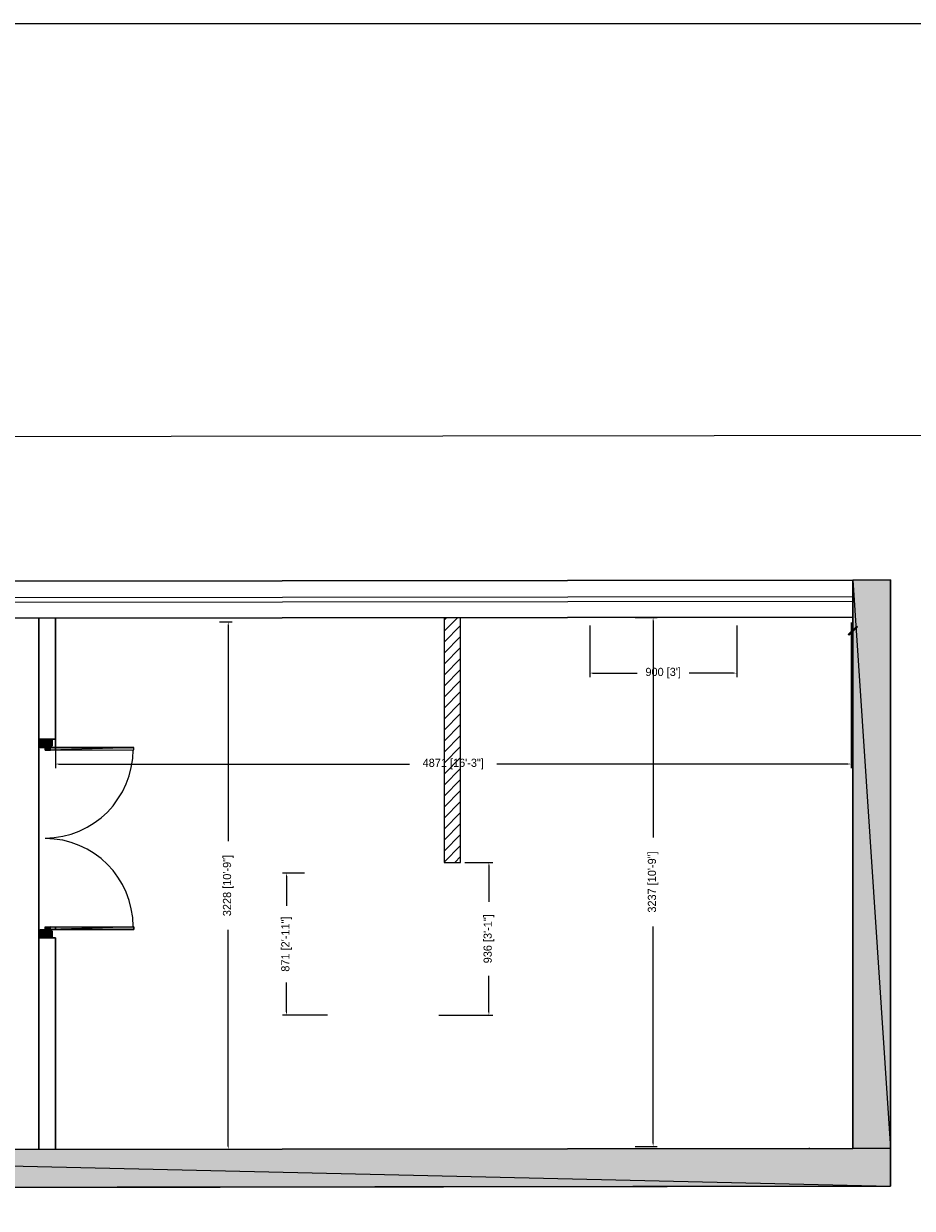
# Model space of a CAD drawing. Header units: millimetres. Extents: x 13115352 to 26511604, y 2875787 to 5794155.
# Tile 63 of 115: x 13135977 to 13141417, y 2893254 to 2900504. Entities that reach past the tile are written whole.
import ezdxf

# ---------------------------------------------------------------- set-up
doc = ezdxf.new("R2010")
doc.units = ezdxf.units.MM
doc.header["$PDMODE"] = 3
doc.layers.get('0').update_dxf_attribs({"lineweight": 0})
doc.layers.get('Defpoints').update_dxf_attribs({"lineweight": 0})
doc.layers.add('A-ANNO-DIMS-30', color=7, linetype='Continuous', lineweight=0)
doc.layers.add('CT-FEATURE SCREENS', color=7, linetype='Continuous', plot=False)
doc.layers.add('Wall-New', color=6, linetype='Continuous')
doc.dimstyles.new('TFS-Dim', dxfattribs={"dimtxt": 50, "dimasz": 20, "dimexe": 25, "dimexo": 25, "dimgap": 5, "dimtad": 0, "dimdec": 0, "dimzin": 0, "dimdsep": 46, "dimtxsty": 'Standard', "dimcen": 0.09, "dimclrd": 8, "dimclre": 8, "dimadec": 0, "dimazin": 0, "dimtfac": 1, "dimtdec": 0, "dimtofl": 0, "dimtmove": 0, "dimatfit": 3, "dimldrblk": 'DOT', "dimfxl": 1, "dimtolj": 1, "dimtzin": 0, "dimlwd": -1, "dimlwe": -1, "dimarcsym": 0})

# ---------------------------------------------------------------- blocks, each defined once
blk = doc.blocks.new('*D76')
at = {"layer": 'A-ANNO-DIMS-30', "color": 8, "ltscale": 0.25, "transparency": 16777216}
for p, q in [((13139442.2, 2896821.3), (13139442.2, 2896504.5)), ((13140341.9, 2896821.3), (13140341.9, 2896504.5)), ((13139462.2, 2896529.5), (13139732.9, 2896529.5)), ((13140321.9, 2896529.5), (13140051.2, 2896529.5))]:
    blk.add_line(p, q, dxfattribs=at)
for points in [[(13139462.2, 2896532.8), (13139462.2, 2896526.2), (13139442.2, 2896529.5)], [(13140321.9, 2896532.8), (13140321.9, 2896526.2), (13140341.9, 2896529.5)]]:
    blk.add_solid(points, dxfattribs=at)
at = {"layer": 'Defpoints', "color": 0, "ltscale": 0.25, "transparency": 16777216}
for p in [(13139442.2, 2896846.3), (13140341.9, 2896846.3), (13139442.2, 2896529.5)]:
    blk.add_point(p, dxfattribs=at)
at = {"layer": 'A-ANNO-DIMS-30', "color": 0, "ltscale": 0.25, "transparency": 16777216, "insert": (13139892, 2896529.5), "char_height": 50, "attachment_point": 5}
blk.add_mtext("\\A1;900 [3']", dxfattribs=at)
blk = doc.blocks.new('_Dot')
at = {"color": 0, "linetype": 'ByBlock', "lineweight": -2}
blk.add_line((-0.5, 0), (-1, 0), dxfattribs=at)
at = {"color": 0, "linetype": 'ByBlock', "lineweight": 0, "const_width": 0.5}
blk.add_lwpolyline([(-0.25, 0, 1), (0.25, 0, 1)], format="xyb", close=True, dxfattribs=at)
blk = doc.blocks.new('*D77')
at = {"layer": 'A-ANNO-DIMS-30', "color": 8, "ltscale": 0.25, "transparency": 16777216}
for p, q in [((13138677.2, 2895371.3), (13138850, 2895371.3)), ((13138825, 2895351.3), (13138825, 2895129.2)), ((13138825, 2894455.5), (13138825, 2894677.5)), ((13138518.8, 2894435.5), (13138850, 2894435.5))]:
    blk.add_line(p, q, dxfattribs=at)
for points in [[(13138821.7, 2895351.3), (13138828.4, 2895351.3), (13138825, 2895371.3)], [(13138821.7, 2894455.5), (13138828.4, 2894455.5), (13138825, 2894435.5)]]:
    blk.add_solid(points, dxfattribs=at)
at = {"layer": 'Defpoints', "color": 0, "ltscale": 0.25, "transparency": 16777216}
for p in [(13138652.2, 2895371.3), (13138493.8, 2894435.5, 0), (13138825, 2894435.5)]:
    blk.add_point(p, dxfattribs=at)
at = {"layer": 'A-ANNO-DIMS-30', "color": 0, "ltscale": 0.25, "transparency": 16777216, "insert": (13138825, 2894903.4), "char_height": 50, "attachment_point": 5, "rotation": 90}
blk.add_mtext('\\A1;936 [3\'-1"]', dxfattribs=at)
blk = doc.blocks.new('*D78')
at = {"layer": 'A-ANNO-DIMS-30', "color": 8, "ltscale": 0.25, "transparency": 16777216}
for p, q in [((13137696.7, 2895306), (13137561.5, 2895306)), ((13137586.5, 2895286), (13137586.5, 2895104.9)), ((13137586.5, 2894455.5), (13137586.5, 2894636.6)), ((13137836.7, 2894435.5), (13137561.5, 2894435.5))]:
    blk.add_line(p, q, dxfattribs=at)
for points in [[(13137583.2, 2895286), (13137589.9, 2895286), (13137586.5, 2895306)], [(13137583.2, 2894455.5), (13137589.9, 2894455.5), (13137586.5, 2894435.5)]]:
    blk.add_solid(points, dxfattribs=at)
at = {"layer": 'Defpoints', "color": 0, "ltscale": 0.25, "transparency": 16777216}
for p in [(13137721.7, 2895306), (13137586.5, 2894435.5), (13137861.7, 2894435.5, 0)]:
    blk.add_point(p, dxfattribs=at)
at = {"layer": 'A-ANNO-DIMS-30', "color": 0, "ltscale": 0.25, "transparency": 16777216, "insert": (13137586.5, 2894870.7), "char_height": 50, "attachment_point": 5, "rotation": 90}
blk.add_mtext('\\A1;871 [2\'-11"]', dxfattribs=at)
blk = doc.blocks.new('*D80')
at = {"layer": 'A-ANNO-DIMS-30', "color": 8, "ltscale": 0.25, "transparency": 16777216}
for p, q in [((13136171.2, 2896839.1), (13136171.2, 2895948)), ((13141042.5, 2896839.1), (13141042.5, 2895948)), ((13136191.2, 2895973), (13138339.4, 2895973)), ((13141022.5, 2895973), (13138874.4, 2895973))]:
    blk.add_line(p, q, dxfattribs=at)
for points in [[(13136191.2, 2895976.3), (13136191.2, 2895969.7), (13136171.2, 2895973)], [(13141022.5, 2895976.3), (13141022.5, 2895969.7), (13141042.5, 2895973)]]:
    blk.add_solid(points, dxfattribs=at)
at = {"layer": 'Defpoints', "color": 0, "ltscale": 0.25, "transparency": 16777216}
for p in [(13136171.2, 2896864.1), (13141042.5, 2896864.1), (13141042.5, 2895973)]:
    blk.add_point(p, dxfattribs=at)
at = {"layer": 'A-ANNO-DIMS-30', "color": 0, "ltscale": 0.25, "transparency": 16777216, "insert": (13138606.9, 2895973), "char_height": 50, "attachment_point": 5}
blk.add_mtext('\\A1;4871 [16\'-3"]', dxfattribs=at)
blk = doc.blocks.new('*D85')
at = {"layer": 'A-ANNO-DIMS-30', "color": 8, "transparency": 16777216}
for p, q in [((13139720.5, 2896869.6), (13139855.5, 2896869.6)), ((13139830.5, 2896849.6), (13139830.5, 2895522.6)), ((13139830.5, 2893652.2), (13139830.5, 2894979.3)), ((13139720.5, 2893632.2), (13139855.5, 2893632.2))]:
    blk.add_line(p, q, dxfattribs=at)
for points in [[(13139827.2, 2896849.6), (13139833.9, 2896849.6), (13139830.5, 2896869.6)], [(13139827.2, 2893652.2), (13139833.9, 2893652.2), (13139830.5, 2893632.2)]]:
    blk.add_solid(points, dxfattribs=at)
at = {"layer": 'Defpoints', "color": 0, "transparency": 16777216}
for p in [(13139695.5, 2896869.6), (13139695.5, 2893632.2), (13139830.5, 2893632.2)]:
    blk.add_point(p, dxfattribs=at)
at = {"layer": 'A-ANNO-DIMS-30', "color": 0, "transparency": 16777216, "insert": (13139830.5, 2895250.9), "char_height": 50, "attachment_point": 5, "rotation": 90}
blk.add_mtext('\\A1;3237 [10\'-9"]', dxfattribs=at)
blk = doc.blocks.new('*D86')
at = {"layer": 'A-ANNO-DIMS-30', "color": 8, "transparency": 16777216}
for p, q in [((13137175.7, 2896843.2), (13137254.5, 2896843.2)), ((13137229.5, 2896823.2), (13137229.5, 2895500.7)), ((13137229.5, 2893634.9), (13137229.5, 2894957.4)), ((13137179.7, 2893614.9), (13137254.5, 2893614.9))]:
    blk.add_line(p, q, dxfattribs=at)
for points in [[(13137226.2, 2896823.2), (13137232.9, 2896823.2), (13137229.5, 2896843.2)], [(13137226.2, 2893634.9), (13137232.9, 2893634.9), (13137229.5, 2893614.9)]]:
    blk.add_solid(points, dxfattribs=at)
at = {"layer": 'Defpoints', "color": 0, "transparency": 16777216}
for p in [(13137150.7, 2896843.2), (13137154.7, 2893614.9), (13137229.5, 2893614.9)]:
    blk.add_point(p, dxfattribs=at)
at = {"layer": 'A-ANNO-DIMS-30', "color": 0, "transparency": 16777216, "insert": (13137229.5, 2895229.1), "char_height": 50, "attachment_point": 5, "rotation": 90}
blk.add_mtext('\\A1;3228 [10\'-9"]', dxfattribs=at)

msp = doc.modelspace()

# ---------------------------------------------------------------- hatches: boundary and pattern name
at = {"true_color": 0xdcdcdc}
h = msp.add_hatch(color=254, dxfattribs=at)
h.paths.add_polyline_path([(13141283.4, 2897098.5), (13141053.8, 2897097), (13141283.4, 2893619.8)])
h.paths.add_polyline_path([(13141053.8, 2897097), (13141283.4, 2893619.8), (13141053.8, 2893619.8)])
h = msp.add_hatch(color=5)
h.paths.add_polyline_path([(13136069.3, 2896125.2), (13136078, 2896125.2), (13136069.3, 2896083.6)])
h.paths.add_polyline_path([(13136078, 2896125.2), (13136069.3, 2896083.6), (13136078, 2896083.6)])
h.paths.add_polyline_path([(13136069.3, 2896083.6), (13136078, 2896083.6), (13136078, 2896074.9)])
h = msp.add_hatch(color=5)
h.paths.add_polyline_path([(13136078, 2896125.2), (13136109.5, 2896125.2), (13136078, 2896074.9)])
h.paths.add_polyline_path([(13136109.5, 2896125.2), (13136078, 2896074.9), (13136109.5, 2896074.9)])
h = msp.add_hatch(color=5)
h.paths.add_polyline_path([(13136109.5, 2896125.2), (13136142.5, 2896125.2), (13136109.5, 2896074.9)])
h.paths.add_polyline_path([(13136142.5, 2896125.2), (13136109.5, 2896074.9), (13136142.5, 2896074.9)])
h = msp.add_hatch(color=5)
h.paths.add_polyline_path([(13136109.5, 2896074.9), (13136142.5, 2896074.9), (13136109.5, 2896057.7)])
h.paths.add_polyline_path([(13136142.5, 2896074.9), (13136109.5, 2896057.7), (13136142.5, 2896057.7)])
h = msp.add_hatch(color=5)
h.paths.add_polyline_path([(13136142.5, 2896125.2), (13136142.5, 2896083.6), (13136144, 2896083.6)])
h.paths.add_polyline_path([(13136142.5, 2896083.6), (13136144, 2896083.6), (13136142.5, 2896074.9)])
h.paths.add_polyline_path([(13136144, 2896083.6), (13136142.5, 2896074.9), (13136151.1, 2896083.6)])
for points in [[(13136142.5, 2896125.2), (13136151.1, 2896125.2), (13136144, 2896083.6)], [(13136151.1, 2896125.2), (13136151.1, 2896083.6), (13136144, 2896083.6)], [(13136151.1, 2894949.8), (13136151.1, 2894908.2), (13136142.5, 2894908.2)]]:
    msp.add_hatch(color=5).paths.add_polyline_path(points)
h = msp.add_hatch(color=5)
h.paths.add_polyline_path([(13136142.5, 2896074.9), (13136650.6, 2896074.9), (13136142.5, 2896057.7)])
h.paths.add_polyline_path([(13136650.6, 2896074.9), (13136142.5, 2896057.7), (13136650.6, 2896059.2)])
h = msp.add_hatch(color=5)
h.paths.add_polyline_path([(13136109.5, 2894975.7), (13136142.5, 2894975.7), (13136109.5, 2894959.9)])
h.paths.add_polyline_path([(13136142.5, 2894975.7), (13136109.5, 2894959.9), (13136142.5, 2894959.9)])
h = msp.add_hatch(color=5)
h.paths.add_polyline_path([(13136142.5, 2894975.7), (13136650.6, 2894977.1), (13136142.5, 2894959.9)])
h.paths.add_polyline_path([(13136650.6, 2894977.1), (13136142.5, 2894959.9), (13136650.6, 2894959.9)])
h = msp.add_hatch(color=5)
h.paths.add_polyline_path([(13136078, 2894949.8), (13136078, 2894959.9), (13136076.5, 2894949.8)])
h.paths.add_polyline_path([(13136078, 2894959.9), (13136076.5, 2894949.8), (13136069.3, 2894949.8)])
h.paths.add_polyline_path([(13136076.5, 2894949.8), (13136069.3, 2894949.8), (13136069.3, 2894908.2)])
h = msp.add_hatch(color=5)
h.paths.add_polyline_path([(13136078, 2894949.8), (13136076.5, 2894949.8), (13136078, 2894908.2)])
h.paths.add_polyline_path([(13136076.5, 2894949.8), (13136078, 2894908.2), (13136069.3, 2894908.2)])
h = msp.add_hatch(color=5)
h.paths.add_polyline_path([(13136078, 2894959.9), (13136109.5, 2894959.9), (13136078, 2894908.2)])
h.paths.add_polyline_path([(13136109.5, 2894959.9), (13136078, 2894908.2), (13136109.5, 2894908.2)])
h = msp.add_hatch(color=5)
h.paths.add_polyline_path([(13136109.5, 2894959.9), (13136142.5, 2894959.9), (13136109.5, 2894908.2)])
h.paths.add_polyline_path([(13136142.5, 2894959.9), (13136109.5, 2894908.2), (13136142.5, 2894908.2)])
h = msp.add_hatch(color=5)
h.paths.add_polyline_path([(13136142.5, 2894959.9), (13136151.1, 2894949.8), (13136142.5, 2894949.8)])
h.paths.add_polyline_path([(13136151.1, 2894949.8), (13136142.5, 2894949.8), (13136142.5, 2894908.2)])
h = msp.add_hatch(color=254, dxfattribs=at)
h.paths.add_polyline_path([(13141279.2, 2893619.8), (13131811.9, 2893608.3), (13141279.2, 2893388.7)])
h.paths.add_polyline_path([(13131811.9, 2893608.3), (13141279.2, 2893388.7), (13131811.9, 2893377.2)])
at = {"layer": 'CT-FEATURE SCREENS', "ltscale": 0.25}
h = msp.add_hatch(dxfattribs=at)
h.set_pattern_fill('ANSI31', color=256, scale=15)
h.set_pattern_definition([(45, (12599885.157, 2839485.317), (-33.6759605, 33.6759605), [])])
h.paths.add_polyline_path([(13138652.2, 2896868.8), (13138550.7, 2896868.8), (13138550.7, 2895371.2), (13138652.2, 2895371.3)])

# ---------------------------------------------------------------- linework, layer by layer
at = {"color": 7, "linetype": 'Continuous', "lineweight": 30}
for p, q in [((13130462.9, 2897085.1), (13141053.8, 2897098)), ((13141053.8, 2897098), (13141283.4, 2897099.5)), ((13141053.8, 2897098), (13141053.8, 2893619.8)), ((13141283.4, 2897099.5), (13141283.4, 2893388.7)), ((13130462.9, 2896858.4), (13141053.8, 2896871.3)), ((13136069.3, 2896864.1), (13136069.3, 2893612.6)), ((13136171.2, 2896864.1), (13136171.2, 2896125.2)), ((13136069.3, 2896125.2), (13136171.2, 2896125.2)), ((13136171.2, 2894975.8), (13136171.2, 2894959.9)), ((13136069.3, 2894908.2), (13136171.2, 2894908.2)), ((13136171.2, 2894908.2), (13136171.2, 2894627.2)), ((13136171.2, 2894627.2), (13136171.2, 2893612.6)), ((13131811.9, 2893608.3), (13141053.8, 2893619.8)), ((13132041.5, 2893377.2), (13141283.4, 2893388.7))]:
    msp.add_line(p, q, dxfattribs=at)
at = {"color": 140, "linetype": 'Continuous', "lineweight": 25}
for p, q in [((13130462.9, 2896986.1), (13141053.8, 2896999)), ((13130462.9, 2896957.4), (13141053.8, 2896970.3))]:
    msp.add_line(p, q, dxfattribs=at)
at = {"color": 251, "linetype": 'Continuous', "lineweight": 25, "true_color": 0x545454}
for p, q in [((13136069.3, 2896080.8), (13136069.3, 2896072.2)), ((13140790, 2893619.8), (13140782.8, 2893619.8))]:
    msp.add_line(p, q, dxfattribs=at)
at = {"color": 8, "linetype": 'Continuous', "lineweight": 9}
msp.add_line((13136171.2, 2896057.8), (13136171.2, 2896123.5), dxfattribs=at)
at = {"color": 3, "ltscale": 0.25}
msp.add_lwpolyline([(13146216.5, 2900504.5), (13115351.5, 2900504.5), (13115351.5, 2875787), (13146216.5, 2875787)], close=True, dxfattribs=at)
at = {"color": 7, "linetype": 'Continuous', "lineweight": 25}
msp.add_lwpolyline([(13118603.2, 2897958.1), (13141864.7, 2897986.8), (13141864.7, 2878414.9), (13118603.2, 2878386.2)], close=True, dxfattribs=at)
at = {"color": 254, "linetype": 'Continuous', "lineweight": 25, "true_color": 0xdcdcdc}
for points in [[(13141283.4, 2897099.5), (13141053.8, 2897098), (13141283.4, 2893619.8)], [(13141053.8, 2897098), (13141283.4, 2893619.8), (13141053.8, 2893619.8)], [(13141283.4, 2893619.8), (13131811.9, 2893608.3), (13141283.4, 2893388.7)], [(13131811.9, 2893608.3), (13141283.4, 2893388.7), (13131811.9, 2893377.2)]]:
    msp.add_lwpolyline(points, close=True, dxfattribs=at)
at = {"color": 254, "linetype": 'Continuous', "lineweight": -2, "true_color": 0xdcdcdc}
for points in [[(13141283.4, 2897099.5), (13141053.8, 2897098), (13141283.4, 2893619.8)], [(13141053.8, 2897098), (13141283.4, 2893619.8), (13141053.8, 2893619.8)], [(13141283.4, 2893619.8), (13131811.9, 2893608.3), (13141283.4, 2893388.7)], [(13131811.9, 2893608.3), (13141283.4, 2893388.7), (13131811.9, 2893377.2)]]:
    msp.add_lwpolyline(points, close=True, dxfattribs=at)
at = {"color": 251, "linetype": 'Continuous', "lineweight": 25, "true_color": 0x545454, "elevation": 1129.9}
msp.add_lwpolyline([(13141024.8, 2896765.9), (13141076.5, 2896817.5), (13141080.8, 2896811.8), (13141030.6, 2896761.6)], close=True, dxfattribs=at)
at = {"color": 5, "linetype": 'Continuous', "lineweight": 25}
for points in [[(13136078, 2896074.9), (13136078, 2896125.2), (13136069.3, 2896083.6)], [(13136078, 2896125.2), (13136069.3, 2896083.6), (13136069.3, 2896125.2)], [(13136109.5, 2896074.9), (13136109.5, 2896125.2), (13136078, 2896074.9)], [(13136109.5, 2896125.2), (13136078, 2896074.9), (13136078, 2896125.2)], [(13136142.5, 2896074.9), (13136142.5, 2896125.2), (13136109.5, 2896074.9)], [(13136142.5, 2896125.2), (13136109.5, 2896074.9), (13136109.5, 2896125.2)], [(13136142.5, 2896057.7), (13136142.5, 2896074.9), (13136109.5, 2896057.7)], [(13136142.5, 2896074.9), (13136109.5, 2896057.7), (13136109.5, 2896074.9)], [(13136151.1, 2896083.6), (13136151.1, 2896125.2), (13136142.5, 2896074.9)], [(13136151.1, 2896125.2), (13136142.5, 2896074.9), (13136142.5, 2896125.2)], [(13136650.6, 2896059.2), (13136650.6, 2896074.9), (13136142.5, 2896057.7)], [(13136650.6, 2896074.9), (13136142.5, 2896057.7), (13136142.5, 2896074.9)], [(13136142.5, 2894959.9), (13136142.5, 2894975.7), (13136109.5, 2894959.9)], [(13136142.5, 2894975.7), (13136109.5, 2894959.9), (13136109.5, 2894975.7)], [(13136650.6, 2894959.9), (13136650.6, 2894977.1), (13136142.5, 2894959.9)], [(13136650.6, 2894977.1), (13136142.5, 2894959.9), (13136142.5, 2894975.7)], [(13136078, 2894908.2), (13136078, 2894959.9), (13136069.3, 2894908.2)], [(13136078, 2894959.9), (13136069.3, 2894908.2), (13136069.3, 2894949.8)], [(13136109.5, 2894908.2), (13136109.5, 2894959.9), (13136078, 2894908.2)], [(13136109.5, 2894959.9), (13136078, 2894908.2), (13136078, 2894959.9)], [(13136142.5, 2894908.2), (13136142.5, 2894959.9), (13136109.5, 2894908.2)], [(13136142.5, 2894959.9), (13136109.5, 2894908.2), (13136109.5, 2894959.9)], [(13136151.1, 2894949.8), (13136142.5, 2894908.2), (13136142.5, 2894959.9)], [(13136151.1, 2894908.2), (13136151.1, 2894949.8), (13136142.5, 2894908.2)]]:
    msp.add_lwpolyline(points, close=True, dxfattribs=at)
at = {"color": 5, "linetype": 'Continuous', "lineweight": -2}
for points in [[(13136069.3, 2896125.2), (13136078, 2896125.2), (13136069.3, 2896083.6)], [(13136078, 2896125.2), (13136069.3, 2896083.6), (13136078, 2896083.6)], [(13136069.3, 2896083.6), (13136078, 2896083.6), (13136078, 2896074.9)], [(13136078, 2896125.2), (13136109.5, 2896125.2), (13136078, 2896074.9)], [(13136109.5, 2896125.2), (13136078, 2896074.9), (13136109.5, 2896074.9)], [(13136109.5, 2896125.2), (13136142.5, 2896125.2), (13136109.5, 2896074.9)], [(13136142.5, 2896125.2), (13136109.5, 2896074.9), (13136142.5, 2896074.9)], [(13136109.5, 2896074.9), (13136142.5, 2896074.9), (13136109.5, 2896057.7)], [(13136142.5, 2896074.9), (13136109.5, 2896057.7), (13136142.5, 2896057.7)], [(13136142.5, 2896125.2), (13136142.5, 2896083.6), (13136144, 2896083.6)], [(13136142.5, 2896125.2), (13136151.1, 2896125.2), (13136144, 2896083.6)], [(13136142.5, 2896083.6), (13136144, 2896083.6), (13136142.5, 2896074.9)], [(13136144, 2896083.6), (13136142.5, 2896074.9), (13136151.1, 2896083.6)], [(13136142.5, 2896074.9), (13136650.6, 2896074.9), (13136142.5, 2896057.7)], [(13136650.6, 2896074.9), (13136142.5, 2896057.7), (13136650.6, 2896059.2)], [(13136151.1, 2896125.2), (13136151.1, 2896083.6), (13136144, 2896083.6)], [(13136109.5, 2894975.7), (13136142.5, 2894975.7), (13136109.5, 2894959.9)], [(13136142.5, 2894975.7), (13136109.5, 2894959.9), (13136142.5, 2894959.9)], [(13136142.5, 2894975.7), (13136650.6, 2894977.1), (13136142.5, 2894959.9)], [(13136650.6, 2894977.1), (13136142.5, 2894959.9), (13136650.6, 2894959.9)], [(13136078, 2894959.9), (13136076.5, 2894949.8), (13136069.3, 2894949.8)], [(13136076.5, 2894949.8), (13136069.3, 2894949.8), (13136069.3, 2894908.2)], [(13136076.5, 2894949.8), (13136078, 2894908.2), (13136069.3, 2894908.2)], [(13136078, 2894949.8), (13136078, 2894959.9), (13136076.5, 2894949.8)], [(13136078, 2894949.8), (13136076.5, 2894949.8), (13136078, 2894908.2)], [(13136078, 2894959.9), (13136109.5, 2894959.9), (13136078, 2894908.2)], [(13136109.5, 2894959.9), (13136078, 2894908.2), (13136109.5, 2894908.2)], [(13136109.5, 2894959.9), (13136142.5, 2894959.9), (13136109.5, 2894908.2)], [(13136142.5, 2894959.9), (13136109.5, 2894908.2), (13136142.5, 2894908.2)], [(13136142.5, 2894959.9), (13136151.1, 2894949.8), (13136142.5, 2894949.8)], [(13136151.1, 2894949.8), (13136142.5, 2894949.8), (13136142.5, 2894908.2)], [(13136151.1, 2894949.8), (13136151.1, 2894908.2), (13136142.5, 2894908.2)]]:
    msp.add_lwpolyline(points, close=True, dxfattribs=at)
at = {"color": 5, "linetype": 'Continuous', "lineweight": 9}
for points in [[(13136151.1, 2896083.6), (13136151.1, 2896125.2), (13136069.3, 2896125.2), (13136069.3, 2896083.6), (13136078, 2896074.9), (13136142.5, 2896074.9)], [(13136109.5, 2896057.7), (13136650.6, 2896059.2), (13136650.6, 2896074.9), (13136109.5, 2896074.9)], [(13136109.5, 2894975.7), (13136650.6, 2894977.1), (13136650.6, 2894959.9), (13136109.5, 2894959.9)], [(13136151.1, 2894949.8), (13136151.1, 2894908.2), (13136069.3, 2894908.2), (13136069.3, 2894949.8), (13136078, 2894959.9), (13136142.5, 2894959.9)]]:
    msp.add_lwpolyline(points, close=True, dxfattribs=at)
for points in [[(13136108.1, 2895519.6), (13136164.1, 2895522.4), (13136217.2, 2895531), (13136268.8, 2895544), (13136317.6, 2895562.6), (13136365, 2895585.6), (13136409.5, 2895612.8), (13136451.1, 2895644.4), (13136489.8, 2895678.9), (13136524.3, 2895717.6), (13136554.4, 2895759.2), (13136581.7, 2895803.7), (13136604.6, 2895851.1), (13136623.3, 2895899.9), (13136636.2, 2895951.5), (13136644.8, 2896006.1), (13136647.7, 2896060.6)], [(13136647.7, 2894978.5), (13136644.8, 2895033.1), (13136636.2, 2895086.2), (13136623.3, 2895137.8), (13136604.6, 2895188.1), (13136581.7, 2895235.4), (13136554.4, 2895279.9), (13136524.3, 2895321.5), (13136489.8, 2895358.8), (13136451.1, 2895394.7), (13136409.5, 2895424.8), (13136365, 2895452.1), (13136317.6, 2895475.1), (13136268.8, 2895492.3), (13136217.2, 2895506.6), (13136164.1, 2895513.8), (13136108.1, 2895516.7)]]:
    msp.add_lwpolyline(points, dxfattribs=at)
at = {"layer": 'Wall-New'}
msp.add_lwpolyline([(13138550.7, 2895371.3), (13138652.2, 2895371.3), (13138652.2, 2896868.8), (13138550.7, 2896868.8)], close=True, dxfattribs=at)

# ---------------------------------------------------------------- dimensions: what is measured, and where the dimension line sits
at = {"layer": 'A-ANNO-DIMS-30', "ltscale": 0.25}
dim = msp.add_aligned_dim(p1=(13136171.2, 2896864.1), p2=(13141042.5, 2896864.1), distance=-891.1, dimstyle='TFS-Dim', dxfattribs=at)
dim.commit()
dim.dimension.update_dxf_attribs({"geometry": '*D80', "text_midpoint": (13138606.9, 2895973)})
at = {"layer": 'A-ANNO-DIMS-30'}
for base, p1, p2, picture, middle in [((13139830.5, 2893632.2), (13139695.5, 2896869.6), (13139695.5, 2893632.2), '*D85', (13139830.5, 2895250.9)), ((13137229.5, 2893614.9), (13137150.7, 2896843.2), (13137154.7, 2893614.9), '*D86', (13137229.5, 2895229.1))]:
    dim = msp.add_linear_dim(base=base, p1=p1, p2=p2, angle=90, dimstyle='TFS-Dim', dxfattribs=at)
    dim.commit()
    dim.dimension.update_dxf_attribs({"geometry": picture, "text_midpoint": middle})
at = {"layer": 'A-ANNO-DIMS-30', "ltscale": 0.25}
dim = msp.add_linear_dim(base=(13139442.2, 2896529.5), p1=(13140341.9, 2896846.3), p2=(13139442.2, 2896846.3), dimstyle='TFS-Dim', dxfattribs=at)
dim.commit()
dim.dimension.update_dxf_attribs({"geometry": '*D76', "text_midpoint": (13139892, 2896529.5)})
for base, p1, p2, picture, middle in [((13138825, 2894435.5), (13138652.2, 2895371.3), (13138493.8, 2894435.5, 0), '*D77', (13138825, 2894903.4)), ((13137586.5441, 2894435.4503), (13137721.6663, 2895306), (13137861.676, 2894435.4503, 0.0006), '*D78', (13137586.5441, 2894870.7252))]:
    dim = msp.add_linear_dim(base=base, p1=p1, p2=p2, angle=90, dimstyle='TFS-Dim', dxfattribs=at)
    dim.commit()
    dim.dimension.update_dxf_attribs({"geometry": picture, "text_midpoint": middle})

doc.saveas('drawing.dxf')
